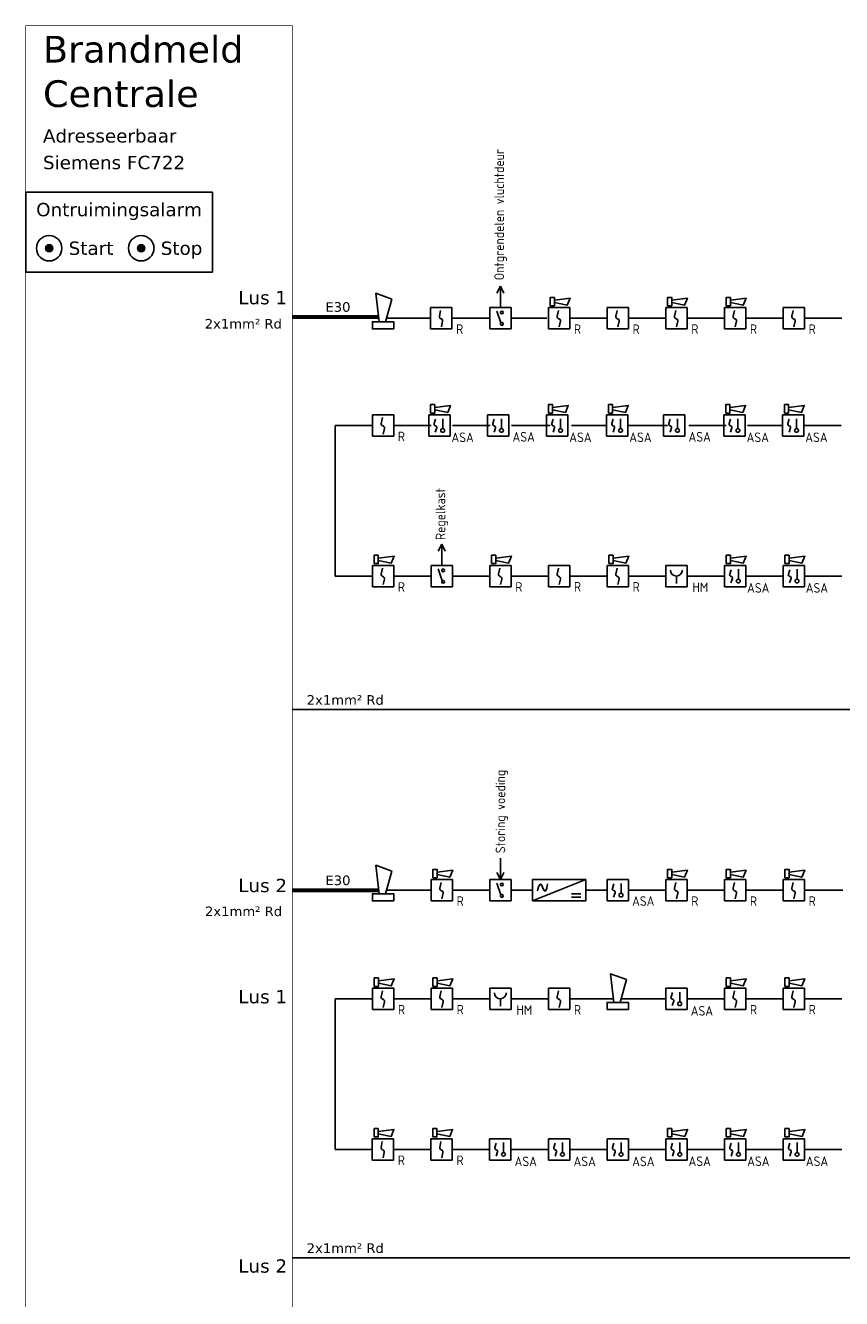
# Model space of a CAD drawing. Header units: millimetres. Extents: x 858 to 72966, y -1876 to 43982.
# Tile 2 of 5: x 5363 to 20664, y 20110 to 43982. Entities that reach past the tile are written whole.
import ezdxf
from ezdxf.enums import TextEntityAlignment as Align

# ---------------------------------------------------------------- set-up
doc = ezdxf.new("R2010")
doc.units = ezdxf.units.MM
doc.header["$LTSCALE"] = 100
doc.layers.add('EL6211--', color=3, linetype='Continuous')
doc.layers.add('EL6511--', color=3, linetype='Continuous')
doc.styles.add('STABICAD-018', font='ISOCP.SHX', dxfattribs={"height": 180})
doc.styles.add('VDB', font='verdana.ttf', dxfattribs={"height": 100})

# ---------------------------------------------------------------- blocks, each defined once
blk = doc.blocks.new('VB662DKA')
at = {"linetype": 'Continuous'}
h = blk.add_hatch(color=0, dxfattribs=at)
edge = h.paths.add_edge_path()
edge.add_arc((0, 2.59), 0.45, 0, 360)
at = {"color": 0, "linetype": 'Continuous'}
for radius in [1.59, 0.45]:
    blk.add_circle((0, 2.59), radius, dxfattribs=at)
at = {"color": 0, "linetype": 'Continuous', "style": 'STABICAD-018'}
blk.add_attdef('SECURITY_PANEL', text='', height=1.8, dxfattribs=at).set_placement((0, 12.59), align=Align.CENTER)
for tag, p in [('TEXT1', (0, 6.68)), ('ARTICLECODE', (0, 2.59))]:
    blk.add_attdef(tag, text='', height=1.8, dxfattribs=at).set_placement(p, align=Align.MIDDLE)
blk = doc.blocks.new('VB654ASG')
at = {"color": 0, "linetype": 'Continuous'}
blk.add_lwpolyline([(-0.74, 2.33), (-1.33, 7.67), (1.62, 6.6), (0.44, 2.33)], dxfattribs=at)
blk.add_lwpolyline([(2, 1), (2, 2.33), (-2, 2.33), (-2, 1)], close=True, dxfattribs=at)
at = {"color": 0, "linetype": 'Continuous', "style": 'STABICAD-018'}
for tag, p in [('CODING1', (4.74, 13.37)), ('CODING2', (5.02, 10.91)), ('ARTICLECODE', (6.53, 8.71)), ('FIREPROTECTION_PANEL', (6.53, 6.4)), ('FIREPROTECTION_ZONE', (6.01, 4.06)), ('FIREPROTECTION_HARDWARENUMBER', (13.57, -0.71))]:
    blk.add_attdef(tag, text='', height=1.8, dxfattribs=at).set_placement(p, align=Align.MIDDLE)
blk = doc.blocks.new('VB655IS2')
at = {"color": 0, "linetype": 'Continuous'}
blk.add_lwpolyline([(-1.67, 2.33), (-1.67, 3.91), (-0.89, 3.91), (-0.89, 2.33)], close=True, dxfattribs=at)
blk.add_lwpolyline([(-0.89, 3.37), (2.06, 3.76), (1.54, 2.45), (-0.89, 2.95)], dxfattribs=at)
blk = doc.blocks.new('*U30')
at = {"color": 0, "linetype": 'Continuous'}
for p, q in [((-2, 2), (-2, -2)), ((2, 2), (-2, 2)), ((2, -2), (2, 2)), ((-2, -2), (2, -2))]:
    blk.add_line(p, q, dxfattribs=at)
blk.add_lwpolyline([(-0.12, 1.47), (-0.34, 0.38, 0.399092), (-0.04, -0.09, -0.403068), (0.25, -0.56), (0.02, -1.6)], format="xyb", dxfattribs=at)
at = {"color": 0, "linetype": 'Continuous', "lineweight": 100}
blk.add_blockref('VB655IS2', (0, 0), dxfattribs=at)
at = {"color": 0, "linetype": 'Continuous', "style": 'STABICAD-018'}
for tag, p in [('CODING1', (-1.22, 12.19)), ('CODING2', (-0.95, 9.73)), ('ARTICLECODE', (0.78, 6.96)), ('FIREPROTECTION_PANEL', (0.78, 4.65)), ('FIREPROTECTION_ZONE', (0.05, 2.88)), ('FIREPROTECTION_HARDWARENUMBER', (5.42, -4.4))]:
    blk.add_attdef(tag, text='', height=1.8, dxfattribs=at).set_placement(p, align=Align.MIDDLE)
blk.add_attdef('TEXT1', (3.46, -3.38), '', height=1.8, dxfattribs=at)
blk = doc.blocks.new('VB654VAD')
at = {"color": 0, "linetype": 'Continuous'}
for p, q in [((-5, 1), (5, 5)), ((4.07, 2.33), (2.33, 2.33)), ((2.33, 1.67), (4.07, 1.67))]:
    blk.add_line(p, q, dxfattribs=at)
blk.add_lwpolyline([(-5, 1), (5, 1), (5, 5), (-5, 5)], close=True, dxfattribs=at)
blk.add_open_spline([(-4.06, 2.87), (-4.02, 3.23), (-3.75, 4.07), (-3.52, 4.14), (-3.32, 4.2), (-3.14, 3.64), (-2.96, 3.26), (-2.81, 2.94), (-2.66, 2.75), (-2.53, 2.86), (-2.34, 3.02), (-2.18, 3.73), (-2.19, 4.23)], degree=3, knots=[0, 0, 0, 0, 0.1451228, 0.1451228, 0.1451228, 0.2752355, 0.2752355, 0.2752355, 0.3839188, 0.3839188, 0.3839188, 0.5319547, 0.5319547, 0.5319547, 0.5319547], dxfattribs=at)
at = {"color": 0, "linetype": 'Continuous', "style": 'STABICAD-018'}
for tag, p in [('CODING1', (-0.69, 16.42)), ('CODING2', (-0.42, 13.96)), ('ARTICLECODE', (1.2, 11.42)), ('FIREPROTECTION_PANEL', (1.2, 9.11)), ('FIREPROTECTION_ZONE', (0.58, 7.11)), ('FIREPROTECTION_HARDWARENUMBER', (6.62, -0.18))]:
    blk.add_attdef(tag, text='', height=1.8, dxfattribs=at).set_placement(p, align=Align.MIDDLE)
blk = doc.blocks.new('VB653MSM')
at = {"color": 0, "linetype": 'Continuous'}
for p, q in [((-2, 2), (-2, -2)), ((2, 2), (-2, 2)), ((0.61, -0.6), (0.61, 1.27)), ((2, -2), (2, 2)), ((-2, -2), (2, -2))]:
    blk.add_line(p, q, dxfattribs=at)
blk.add_lwpolyline([(-0.75, 1.19), (-1.01, 0.35, 0.457698), (-0.76, -0.06, -0.462378), (-0.51, -0.46), (-0.78, -1.27)], format="xyb", dxfattribs=at)
blk.add_ellipse((0.61, -0.93), major_axis=(0.367, 0), ratio=0.909091, dxfattribs=at)
at = {"color": 0, "linetype": 'Continuous', "style": 'STABICAD-018'}
for tag, p in [('CODING1', (0.43, 11.73)), ('CODING2', (0.71, 9.27)), ('ARTICLECODE', (2.21, 7.03)), ('FIREPROTECTION_PANEL', (2.21, 4.72)), ('FIREPROTECTION_ZONE', (1.7, 2.42)), ('FIREPROTECTION_HARDWARENUMBER', (13.46, 0.27))]:
    blk.add_attdef(tag, text='', height=1.8, dxfattribs=at).set_placement(p, align=Align.MIDDLE)
blk.add_attdef('TEXT1', (3.53, -3.38), '', height=1.8, dxfattribs=at)
blk = doc.blocks.new('VB653HAM')
at = {"color": 0, "linetype": 'Continuous'}
for p, q in [((-2, 5), (-2, 1)), ((2, 5), (-2, 5)), ((2, 1), (2, 5)), ((0, 3), (0, 1.59)), ((-2, 1), (2, 1))]:
    blk.add_line(p, q, dxfattribs=at)
for major_axis, ratio, start_param, end_param in [((-0.795, 0.795), 0.999959, 0.785419, 2.356174), ((0.819, 0.819), 0.942311, 3.956683, 5.468095)]:
    blk.add_ellipse((0, 4.12), major_axis=major_axis, ratio=ratio, start_param=start_param, end_param=end_param, dxfattribs=at)
at = {"color": 0, "linetype": 'Continuous', "style": 'STABICAD-018'}
for tag, p in [('CODING1', (-0.94, 16.07)), ('CODING2', (-0.67, 13.61)), ('ARTICLECODE', (0.81, 11.29)), ('FIREPROTECTION_PANEL', (0.81, 8.98)), ('FIREPROTECTION_ZONE', (0.33, 6.76)), ('FIREPROTECTION_HARDWARENUMBER', (8.6, 4.46))]:
    blk.add_attdef(tag, text='', height=1.8, dxfattribs=at).set_placement(p, align=Align.MIDDLE)
blk.add_attdef('TEXT1', (2.86, 0.02), '', height=1.8, dxfattribs=at)
blk = doc.blocks.new('*U33')
at = {"color": 0, "linetype": 'Continuous'}
for p, q in [((-2, 2), (-2, -2)), ((2, 2), (-2, 2)), ((0.61, -0.6), (0.61, 1.27)), ((2, -2), (2, 2)), ((-2, -2), (2, -2))]:
    blk.add_line(p, q, dxfattribs=at)
blk.add_lwpolyline([(-0.75, 1.19), (-1.01, 0.35, 0.457698), (-0.76, -0.06, -0.462378), (-0.51, -0.46), (-0.78, -1.27)], format="xyb", dxfattribs=at)
blk.add_ellipse((0.61, -0.93), major_axis=(0.367, 0), ratio=0.909091, dxfattribs=at)
blk.add_blockref('VB655IS2', (0, 0), dxfattribs=at)
at = {"color": 0, "linetype": 'Continuous', "style": 'STABICAD-018'}
for tag, p in [('CODING1', (0.43, 11.73)), ('CODING2', (0.71, 9.27)), ('ARTICLECODE', (2.21, 7.03)), ('FIREPROTECTION_PANEL', (2.21, 4.72)), ('FIREPROTECTION_ZONE', (1.7, 2.42)), ('FIREPROTECTION_HARDWARENUMBER', (13.46, 0.27))]:
    blk.add_attdef(tag, text='', height=1.8, dxfattribs=at).set_placement(p, align=Align.MIDDLE)
blk.add_attdef('TEXT1', (3.53, -3.38), '', height=1.8, dxfattribs=at)
blk = doc.blocks.new('VB654UEH')
at = {"color": 0, "linetype": 'Continuous'}
for p, q in [((-2, 5), (-2, 1)), ((2, 5), (-2, 5)), ((2, 1), (2, 5)), ((-0.88, 2.92), (1.33, 3.67)), ((2, 3), (6, 3)), ((6, 3), (4.67, 3.67)), ((4.67, 2.33), (6, 3)), ((-2, 1), (2, 1))]:
    blk.add_line(p, q, dxfattribs=at)
for centre in [(-1.07, 2.73), (1.07, 2.73)]:
    blk.add_circle(centre, 0.267, dxfattribs=at)
at = {"color": 0, "linetype": 'Continuous', "style": 'STABICAD-018'}
for tag, p in [('CODING1', (-0.47, 15.78)), ('CODING2', (-0.2, 13.32)), ('ARTICLECODE', (1.45, 11.06)), ('FIREPROTECTION_PANEL', (1.45, 8.74)), ('FIREPROTECTION_ZONE', (0.8, 6.48)), ('FIREPROTECTION_HARDWARENUMBER', (8.08, 0.39))]:
    blk.add_attdef(tag, text='', height=1.8, dxfattribs=at).set_placement(p, align=Align.MIDDLE)
blk = doc.blocks.new('VB653ORM')
at = {"color": 0, "linetype": 'Continuous'}
for p, q in [((-2, 2), (-2, -2)), ((2, 2), (-2, 2)), ((2, -2), (2, 2)), ((-2, -2), (2, -2))]:
    blk.add_line(p, q, dxfattribs=at)
blk.add_lwpolyline([(-0.12, 1.47), (-0.34, 0.38, 0.399092), (-0.04, -0.09, -0.403068), (0.25, -0.56), (0.02, -1.6)], format="xyb", dxfattribs=at)
at = {"color": 0, "linetype": 'Continuous', "style": 'STABICAD-018'}
for tag, p in [('CODING1', (-1.22, 12.19)), ('CODING2', (-0.95, 9.73)), ('ARTICLECODE', (0.78, 6.96)), ('FIREPROTECTION_PANEL', (0.78, 4.65)), ('FIREPROTECTION_ZONE', (0.05, 2.88)), ('FIREPROTECTION_HARDWARENUMBER', (5.42, -4.4))]:
    blk.add_attdef(tag, text='', height=1.8, dxfattribs=at).set_placement(p, align=Align.MIDDLE)
blk.add_attdef('TEXT1', (3.46, -3.38), '', height=1.8, dxfattribs=at)
blk = doc.blocks.new('VB654IEH')
at = {"color": 0, "linetype": 'Continuous'}
for p, q in [((-2, 5), (-2, 1)), ((2, 5), (-2, 5)), ((2, 1), (2, 5)), ((-0.88, 2.92), (1.33, 3.67)), ((2, 3), (3.33, 3.67)), ((2, 3), (6, 3)), ((3.33, 2.33), (2, 3)), ((-2, 1), (2, 1))]:
    blk.add_line(p, q, dxfattribs=at)
for centre in [(-1.07, 2.73), (1.07, 2.73)]:
    blk.add_circle(centre, 0.267, dxfattribs=at)
at = {"color": 0, "linetype": 'Continuous', "style": 'STABICAD-018'}
for tag, p in [('CODING1', (-0.48, 16.23)), ('CODING2', (-0.21, 13.77)), ('ARTICLECODE', (1.45, 11.06)), ('FIREPROTECTION_PANEL', (1.45, 8.74)), ('FIREPROTECTION_ZONE', (0.79, 6.92)), ('FIREPROTECTION_HARDWARENUMBER', (9.79, 0.74))]:
    blk.add_attdef(tag, text='', height=1.8, dxfattribs=at).set_placement(p, align=Align.MIDDLE)

msp = doc.modelspace()

# ---------------------------------------------------------------- linework, layer by layer
at = {"layer": 'EL6211--', "color": 8, "const_width": 75}
for points in [[(10368, 38517), (11983, 38512)], [(10368, 27766), (11986, 27766)]]:
    msp.add_lwpolyline(points, dxfattribs=at)
at = {"layer": 'EL6511--', "color": 7, "const_width": 10}
msp.add_lwpolyline([(5368, 43977), (10368, 43977), (10368, -1364), (5368, -1364)], close=True, dxfattribs=at)
at = {"layer": 'EL6511--', "color": 7}
msp.add_lwpolyline([(8868, 40854), (5368, 40854), (5368, 39354), (8868, 39354)], close=True, dxfattribs=at)
at = {"layer": 'EL6511--', "color": 1}
for points in [[(12130, 38492), (12968, 38492)], [(13368, 38492), (14068, 38492)], [(14468, 38492), (15137, 38492)], [(15568, 38492), (16268, 38492)], [(16668, 38492), (17368, 38492)], [(17768, 38492), (18468, 38492)], [(18868, 38492), (19568, 38492)], [(19968, 38492), (20668, 38492)], [(11167, 36481), (11167, 33657)], [(11167, 36481), (11867, 36481)], [(12267, 36481), (12968, 36481)], [(13368, 36481), (14076, 36481)], [(14476, 36481), (15202, 36481)], [(15602, 36481), (16268, 36481)], [(16668, 36481), (17402, 36481)], [(17802, 36481), (18502, 36481)], [(18902, 36481), (19559, 36481)], [(19959, 36481), (20659, 36481)], [(11167, 33657), (11867, 33657)], [(11167, 33657), (11867, 33657)], [(12267, 33657), (12968, 33657)], [(13368, 33657), (14068, 33657)], [(14468, 33657), (15168, 33657)], [(15568, 33657), (16268, 33657)], [(16668, 33657), (17368, 33657)], [(17768, 33657), (18468, 33657)], [(18868, 33657), (19568, 33657)], [(19968, 33657), (20668, 33657)], [(10368, 31152), (28377, 31152)], [(12131, 27766), (12969, 27766)], [(13368, 27766), (14068, 27766)], [(14468, 27766), (14868, 27766)], [(15868, 27766), (16268, 27766)], [(16668, 27766), (17368, 27766)], [(17768, 27766), (18468, 27766)], [(18876, 27766), (19576, 27766)], [(19985, 27766), (20685, 27766)], [(11168, 25730), (11168, 22906)], [(11168, 25730), (11868, 25730)], [(12268, 25730), (12968, 25730)], [(13368, 25730), (14068, 25730)], [(14468, 25730), (15168, 25730)], [(15568, 25730), (16386, 25730)], [(16530, 25730), (17368, 25730)], [(17768, 25730), (18468, 25730)], [(18868, 25730), (19568, 25730)], [(19968, 25730), (20668, 25730)], [(11168, 22906), (11868, 22906)], [(12265, 22906), (12965, 22906)], [(13365, 22906), (14065, 22906)], [(14470, 22906), (15170, 22906)], [(15570, 22906), (16270, 22906)], [(16670, 22906), (17370, 22906)], [(17770, 22906), (18470, 22906)], [(18870, 22906), (19570, 22906)], [(19970, 22906), (20670, 22906)], [(10368, 20870), (31668, 20870)]]:
    msp.add_lwpolyline(points, dxfattribs=at)

# ---------------------------------------------------------------- block references
at = {"layer": 'EL6511--', "linetype": 'Continuous', "lineweight": 100}
ref = msp.add_blockref('VB654UEH', (14568, 38492), dxfattribs=dict(at, xscale=100, yscale=100, zscale=100, rotation=90))
ref.add_attrib('ARTICLECODE', 'Ontgrendelen vluchtdeur', dxfattribs={"layer": '0', "color": 1, "linetype": 'Continuous', "lineweight": 100, "height": 180, "rotation": 90, "style": 'STABICAD-018'}).set_placement((14272, 40435), align=Align.MIDDLE)
at = {"layer": 'EL6511--', "linetype": 'Continuous'}
for name, p, xscale, yscale, zscale in [('VB662DKA', (5807, 39416), 150, 150, 200), ('VB662DKA', (7533, 39416), 150, 150, 200), ('VB654VAD', (15368, 27466), 100, 100, 100)]:
    msp.add_blockref(name, p, dxfattribs=dict(at, xscale=xscale, yscale=yscale, zscale=zscale))
at = {"layer": 'EL6511--', "xscale": 100, "yscale": 100, "zscale": 100}
for p in [(12067, 38192), (12068, 27466), (16468, 25430)]:
    msp.add_blockref('VB654ASG', p, dxfattribs=at)
at = {"layer": 'EL6511--', "linetype": 'Continuous', "lineweight": 100}
ref = msp.add_blockref('VB653ORM', (13159, 38492), dxfattribs=dict(at, xscale=100, yscale=100, zscale=100))
ref.add_attrib('TEXT1', 'R', (13437, 38198), dxfattribs={"layer": '0', "color": 1, "linetype": 'Continuous', "lineweight": 100, "height": 180, "style": 'STABICAD-018'})
at = {"layer": 'EL6511--', "ltscale": 10}
ref = msp.add_blockref('*U30', (15368, 38492), dxfattribs=dict(at, xscale=100, yscale=100, zscale=100))
ref.add_attrib('TEXT1', 'R', (15646, 38198), dxfattribs={"layer": '0', "color": 1, "linetype": 'Continuous', "height": 180, "style": 'STABICAD-018'})
at = {"layer": 'EL6511--', "linetype": 'Continuous', "lineweight": 100}
ref = msp.add_blockref('VB653ORM', (16468, 38492), dxfattribs=dict(at, xscale=100, yscale=100, zscale=100))
ref.add_attrib('TEXT1', 'R', (16746, 38196), dxfattribs={"layer": '0', "color": 1, "linetype": 'Continuous', "lineweight": 100, "height": 180, "style": 'STABICAD-018'})
at = {"layer": 'EL6511--', "ltscale": 10}
ref = msp.add_blockref('*U30', (17568, 38492), dxfattribs=dict(at, xscale=100, yscale=100, zscale=100))
ref.add_attrib('TEXT1', 'R', (17846, 38198), dxfattribs={"layer": '0', "color": 1, "linetype": 'Continuous', "height": 180, "style": 'STABICAD-018'})
ref = msp.add_blockref('*U30', (18668, 38492), dxfattribs=dict(at, xscale=100, yscale=100, zscale=100))
ref.add_attrib('TEXT1', 'R', (18946, 38198), dxfattribs={"layer": '0', "color": 1, "linetype": 'Continuous', "height": 180, "style": 'STABICAD-018'})
at = {"layer": 'EL6511--', "linetype": 'Continuous', "lineweight": 100}
ref = msp.add_blockref('VB653ORM', (19768, 38492), dxfattribs=dict(at, xscale=100, yscale=100, zscale=100))
ref.add_attrib('TEXT1', 'R', (20046, 38198), dxfattribs={"layer": '0', "color": 1, "linetype": 'Continuous', "lineweight": 100, "height": 180, "style": 'STABICAD-018'})
at = {"layer": 'EL6511--', "linetype": 'Continuous'}
ref = msp.add_blockref('*U33', (13125, 36481), dxfattribs=dict(at, xscale=100, yscale=100, zscale=100))
ref.add_attrib('TEXT1', 'ASA', dxfattribs={"layer": '0', "color": 1, "linetype": 'Continuous', "height": 180, "style": 'STABICAD-018'}).set_placement((13559, 36259), align=Align.MIDDLE)
ref = msp.add_blockref('*U33', (15334, 36481), dxfattribs=dict(at, xscale=100, yscale=100, zscale=100))
ref.add_attrib('TEXT1', 'ASA', dxfattribs={"layer": '0', "color": 1, "linetype": 'Continuous', "height": 180, "style": 'STABICAD-018'}).set_placement((15768, 36259), align=Align.MIDDLE)
ref = msp.add_blockref('*U33', (16459, 36481), dxfattribs=dict(at, xscale=100, yscale=100, zscale=100))
ref.add_attrib('TEXT1', 'ASA', dxfattribs={"layer": '0', "color": 1, "linetype": 'Continuous', "height": 180, "style": 'STABICAD-018'}).set_placement((16893, 36259), align=Align.MIDDLE)
ref = msp.add_blockref('*U33', (18659, 36481), dxfattribs=dict(at, xscale=100, yscale=100, zscale=100))
ref.add_attrib('TEXT1', 'ASA', dxfattribs={"layer": '0', "color": 1, "linetype": 'Continuous', "height": 180, "style": 'STABICAD-018'}).set_placement((19093, 36259), align=Align.MIDDLE)
ref = msp.add_blockref('*U33', (19759, 36481), dxfattribs=dict(at, xscale=100, yscale=100, zscale=100))
ref.add_attrib('TEXT1', 'ASA', dxfattribs={"layer": '0', "color": 1, "linetype": 'Continuous', "height": 180, "style": 'STABICAD-018'}).set_placement((20193, 36259), align=Align.MIDDLE)
at = {"layer": 'EL6511--', "linetype": 'Continuous', "lineweight": 100}
ref = msp.add_blockref('VB653ORM', (12067, 36481), dxfattribs=dict(at, xscale=100, yscale=100, zscale=100))
ref.add_attrib('TEXT1', 'R', (12345, 36185), dxfattribs={"layer": '0', "color": 1, "linetype": 'Continuous', "lineweight": 100, "height": 180, "style": 'STABICAD-018'})
at = {"layer": 'EL6511--', "linetype": 'Continuous'}
ref = msp.add_blockref('VB653MSM', (14226, 36481), dxfattribs=dict(at, xscale=100, yscale=100, zscale=100))
ref.add_attrib('TEXT1', 'ASA', dxfattribs={"layer": '0', "color": 1, "linetype": 'Continuous', "height": 180, "style": 'STABICAD-018'}).set_placement((14704, 36268), align=Align.MIDDLE)
ref = msp.add_blockref('VB653MSM', (17526, 36481), dxfattribs=dict(at, xscale=100, yscale=100, zscale=100))
ref.add_attrib('TEXT1', 'ASA', dxfattribs={"layer": '0', "color": 1, "linetype": 'Continuous', "height": 180, "style": 'STABICAD-018'}).set_placement((18004, 36268), align=Align.MIDDLE)
at = {"layer": 'EL6511--', "linetype": 'Continuous', "lineweight": 100}
ref = msp.add_blockref('VB654UEH', (13467, 33657), dxfattribs=dict(at, xscale=100, yscale=100, zscale=100, rotation=90))
ref.add_attrib('ARTICLECODE', 'Regelkast', dxfattribs={"layer": '0', "color": 1, "linetype": 'Continuous', "lineweight": 100, "height": 180, "rotation": 90, "style": 'STABICAD-018'}).set_placement((13171, 34820), align=Align.MIDDLE)
at = {"layer": 'EL6511--', "ltscale": 10}
ref = msp.add_blockref('*U30', (12067, 33657), dxfattribs=dict(at, xscale=100, yscale=100, zscale=100))
ref.add_attrib('TEXT1', 'R', (12345, 33363), dxfattribs={"layer": '0', "color": 1, "linetype": 'Continuous', "height": 180, "style": 'STABICAD-018'})
ref = msp.add_blockref('*U30', (14268, 33657), dxfattribs=dict(at, xscale=100, yscale=100, zscale=100))
ref.add_attrib('TEXT1', 'R', (14546, 33363), dxfattribs={"layer": '0', "color": 1, "linetype": 'Continuous', "height": 180, "style": 'STABICAD-018'})
ref = msp.add_blockref('*U30', (16468, 33657), dxfattribs=dict(at, xscale=100, yscale=100, zscale=100))
ref.add_attrib('TEXT1', 'R', (16746, 33365), dxfattribs={"layer": '0', "color": 1, "linetype": 'Continuous', "height": 180, "style": 'STABICAD-018'})
at = {"layer": 'EL6511--', "linetype": 'Continuous'}
ref = msp.add_blockref('*U33', (18668, 33657), dxfattribs=dict(at, xscale=100, yscale=100, zscale=100))
ref.add_attrib('TEXT1', 'ASA', dxfattribs={"layer": '0', "color": 1, "linetype": 'Continuous', "height": 180, "style": 'STABICAD-018'}).set_placement((19102, 33435), align=Align.MIDDLE)
ref = msp.add_blockref('*U33', (19768, 33657), dxfattribs=dict(at, xscale=100, yscale=100, zscale=100))
ref.add_attrib('TEXT1', 'ASA', dxfattribs={"layer": '0', "color": 1, "linetype": 'Continuous', "height": 180, "style": 'STABICAD-018'}).set_placement((20202, 33435), align=Align.MIDDLE)
at = {"layer": 'EL6511--', "linetype": 'Continuous', "lineweight": 100}
ref = msp.add_blockref('VB653ORM', (15368, 33657), dxfattribs=dict(at, xscale=100, yscale=100, zscale=100))
ref.add_attrib('TEXT1', 'R', (15646, 33366), dxfattribs={"layer": '0', "color": 1, "linetype": 'Continuous', "lineweight": 100, "height": 180, "style": 'STABICAD-018'})
ref = msp.add_blockref('VB653HAM', (17568, 33357), dxfattribs=dict(at, xscale=100, yscale=100, zscale=100))
ref.add_attrib('TEXT1', 'HM', (17868, 33355), dxfattribs={"layer": '0', "color": 1, "linetype": 'Continuous', "height": 180, "style": 'STABICAD-018'})
ref = msp.add_blockref('VB654IEH', (14568, 27766), dxfattribs=dict(at, xscale=100, yscale=100, zscale=100, rotation=90))
ref.add_attrib('ARTICLECODE', 'Storing voeding', dxfattribs={"layer": '0', "color": 1, "linetype": 'Continuous', "lineweight": 100, "height": 180, "rotation": 90, "style": 'STABICAD-018'}).set_placement((14295, 29242), align=Align.MIDDLE)
at = {"layer": 'EL6511--', "ltscale": 10}
ref = msp.add_blockref('*U30', (13168, 27766), dxfattribs=dict(at, xscale=100, yscale=100, zscale=100))
ref.add_attrib('TEXT1', 'R', (13446, 27472), dxfattribs={"layer": '0', "color": 1, "linetype": 'Continuous', "height": 180, "style": 'STABICAD-018'})
at = {"layer": 'EL6511--', "linetype": 'Continuous'}
ref = msp.add_blockref('VB653MSM', (16468, 27766), dxfattribs=dict(at, xscale=100, yscale=100, zscale=100))
ref.add_attrib('TEXT1', 'ASA', dxfattribs={"layer": '0', "color": 1, "linetype": 'Continuous', "height": 180, "style": 'STABICAD-018'}).set_placement((16946, 27563), align=Align.MIDDLE)
at = {"layer": 'EL6511--', "ltscale": 10}
ref = msp.add_blockref('*U30', (17568, 27766), dxfattribs=dict(at, xscale=100, yscale=100, zscale=100))
ref.add_attrib('TEXT1', 'R', (17846, 27472), dxfattribs={"layer": '0', "color": 1, "linetype": 'Continuous', "height": 180, "style": 'STABICAD-018'})
ref = msp.add_blockref('*U30', (18668, 27766), dxfattribs=dict(at, xscale=100, yscale=100, zscale=100))
ref.add_attrib('TEXT1', 'R', (18946, 27472), dxfattribs={"layer": '0', "color": 1, "linetype": 'Continuous', "height": 180, "style": 'STABICAD-018'})
ref = msp.add_blockref('*U30', (19768, 27766), dxfattribs=dict(at, xscale=100, yscale=100, zscale=100))
ref.add_attrib('TEXT1', 'R', (20046, 27472), dxfattribs={"layer": '0', "color": 1, "linetype": 'Continuous', "height": 180, "style": 'STABICAD-018'})
ref = msp.add_blockref('*U30', (12068, 25730), dxfattribs=dict(at, xscale=100, yscale=100, zscale=100))
ref.add_attrib('TEXT1', 'R', (12346, 25436), dxfattribs={"layer": '0', "color": 1, "linetype": 'Continuous', "height": 180, "style": 'STABICAD-018'})
ref = msp.add_blockref('*U30', (13168, 25730), dxfattribs=dict(at, xscale=100, yscale=100, zscale=100))
ref.add_attrib('TEXT1', 'R', (13446, 25436), dxfattribs={"layer": '0', "color": 1, "linetype": 'Continuous', "height": 180, "style": 'STABICAD-018'})
ref = msp.add_blockref('*U30', (18668, 25730), dxfattribs=dict(at, xscale=100, yscale=100, zscale=100))
ref.add_attrib('TEXT1', 'R', (18946, 25436), dxfattribs={"layer": '0', "color": 1, "linetype": 'Continuous', "height": 180, "style": 'STABICAD-018'})
ref = msp.add_blockref('*U30', (19768, 25730), dxfattribs=dict(at, xscale=100, yscale=100, zscale=100))
ref.add_attrib('TEXT1', 'R', (20046, 25436), dxfattribs={"layer": '0', "color": 1, "linetype": 'Continuous', "height": 180, "style": 'STABICAD-018'})
at = {"layer": 'EL6511--', "linetype": 'Continuous', "lineweight": 100}
ref = msp.add_blockref('VB653HAM', (14268, 25430), dxfattribs=dict(at, xscale=100, yscale=100, zscale=100))
ref.add_attrib('TEXT1', 'HM', (14568, 25428), dxfattribs={"layer": '0', "color": 1, "linetype": 'Continuous', "height": 180, "style": 'STABICAD-018'})
ref = msp.add_blockref('VB653ORM', (15368, 25730), dxfattribs=dict(at, xscale=100, yscale=100, zscale=100))
ref.add_attrib('TEXT1', 'R', (15646, 25434), dxfattribs={"layer": '0', "color": 1, "linetype": 'Continuous', "lineweight": 100, "height": 180, "style": 'STABICAD-018'})
at = {"layer": 'EL6511--', "linetype": 'Continuous'}
ref = msp.add_blockref('VB653MSM', (17568, 25730), dxfattribs=dict(at, xscale=100, yscale=100, zscale=100))
ref.add_attrib('TEXT1', 'ASA', dxfattribs={"layer": '0', "color": 1, "linetype": 'Continuous', "height": 180, "style": 'STABICAD-018'}).set_placement((18046, 25504), align=Align.MIDDLE)
at = {"layer": 'EL6511--', "ltscale": 10}
ref = msp.add_blockref('*U30', (12065, 22906), dxfattribs=dict(at, xscale=100, yscale=100, zscale=100))
ref.add_attrib('TEXT1', 'R', (12343, 22612), dxfattribs={"layer": '0', "color": 1, "linetype": 'Continuous', "height": 180, "style": 'STABICAD-018'})
ref = msp.add_blockref('*U30', (13165, 22906), dxfattribs=dict(at, xscale=100, yscale=100, zscale=100))
ref.add_attrib('TEXT1', 'R', (13443, 22612), dxfattribs={"layer": '0', "color": 1, "linetype": 'Continuous', "height": 180, "style": 'STABICAD-018'})
at = {"layer": 'EL6511--', "linetype": 'Continuous'}
ref = msp.add_blockref('*U33', (17570, 22906), dxfattribs=dict(at, xscale=100, yscale=100, zscale=100))
ref.add_attrib('TEXT1', 'ASA', dxfattribs={"layer": '0', "color": 1, "linetype": 'Continuous', "height": 180, "style": 'STABICAD-018'}).set_placement((18004, 22684), align=Align.MIDDLE)
ref = msp.add_blockref('*U33', (18670, 22906), dxfattribs=dict(at, xscale=100, yscale=100, zscale=100))
ref.add_attrib('TEXT1', 'ASA', dxfattribs={"layer": '0', "color": 1, "linetype": 'Continuous', "height": 180, "style": 'STABICAD-018'}).set_placement((19104, 22684), align=Align.MIDDLE)
ref = msp.add_blockref('*U33', (19770, 22906), dxfattribs=dict(at, xscale=100, yscale=100, zscale=100))
ref.add_attrib('TEXT1', 'ASA', dxfattribs={"layer": '0', "color": 1, "linetype": 'Continuous', "height": 180, "style": 'STABICAD-018'}).set_placement((20204, 22684), align=Align.MIDDLE)
ref = msp.add_blockref('VB653MSM', (14265, 22906), dxfattribs=dict(at, xscale=100, yscale=100, zscale=100))
ref.add_attrib('TEXT1', 'ASA', dxfattribs={"layer": '0', "color": 1, "linetype": 'Continuous', "height": 180, "style": 'STABICAD-018'}).set_placement((14743, 22681), align=Align.MIDDLE)
ref = msp.add_blockref('VB653MSM', (15370, 22906), dxfattribs=dict(at, xscale=100, yscale=100, zscale=100))
ref.add_attrib('TEXT1', 'ASA', dxfattribs={"layer": '0', "color": 1, "linetype": 'Continuous', "height": 180, "style": 'STABICAD-018'}).set_placement((15848, 22681), align=Align.MIDDLE)
ref = msp.add_blockref('VB653MSM', (16470, 22906), dxfattribs=dict(at, xscale=100, yscale=100, zscale=100))
ref.add_attrib('TEXT1', 'ASA', dxfattribs={"layer": '0', "color": 1, "linetype": 'Continuous', "height": 180, "style": 'STABICAD-018'}).set_placement((16948, 22681), align=Align.MIDDLE)

# ---------------------------------------------------------------- texts
at = {"layer": 'EL6511--', "color": 1, "style": 'VDB'}
msp.add_text('Ontruimingsalarm', height=250, dxfattribs=at).set_placement((7118, 40654), align=Align.TOP_CENTER)
for s, p in [('Start', (6173, 39805)), ('Stop', (7900, 39805))]:
    msp.add_text(s, height=250, dxfattribs=at).set_placement(p, align=Align.MIDDLE_LEFT)
at = {"layer": 'EL6511--', "color": 5, "style": 'VDB'}
for s, p in [('Lus 1', (10268, 38878)), ('Lus 2', (10268, 27855)), ('Lus 1', (10268, 25770)), ('Lus 2', (10268, 20720))]:
    msp.add_text(s, height=250, dxfattribs=at).set_placement(p, align=Align.MIDDLE_RIGHT)
at = {"layer": 'EL6511--', "color": 1, "style": 'VDB'}
for s, p in [('2x1mm² Rd ', (8724, 38298)), ('2x1mm² Rd ', (10635, 31244)), ('2x1mm² Rd', (8728, 27280)), ('2x1mm² Rd ', (10635, 20964))]:
    msp.add_text(s, height=180, dxfattribs=at).set_placement(p)
at = {"layer": 'EL6511--', "color": 5, "width": 12715.76, "attachment_point": 1, "style": 'VDB'}
for s, insert, char_height in [('Brandmeld\\PCentrale', (5691, 43787), 500), ('Adresseerbaar', (5691, 42037), 250), ('Siemens FC722', (5691, 41537), 250)]:
    msp.add_mtext(s, dxfattribs=dict(at, insert=insert, char_height=char_height))
at = {"layer": 'EL6511--', "color": 1, "char_height": 180, "attachment_point": 1, "style": 'VDB'}
for insert in [(10986, 38793), (10986, 28042)]:
    msp.add_mtext_dynamic_manual_height_columns('E30', width=79586.76, gutter_width=1250, heights=[0], dxfattribs=dict(at, insert=insert))

doc.saveas('drawing.dxf')
